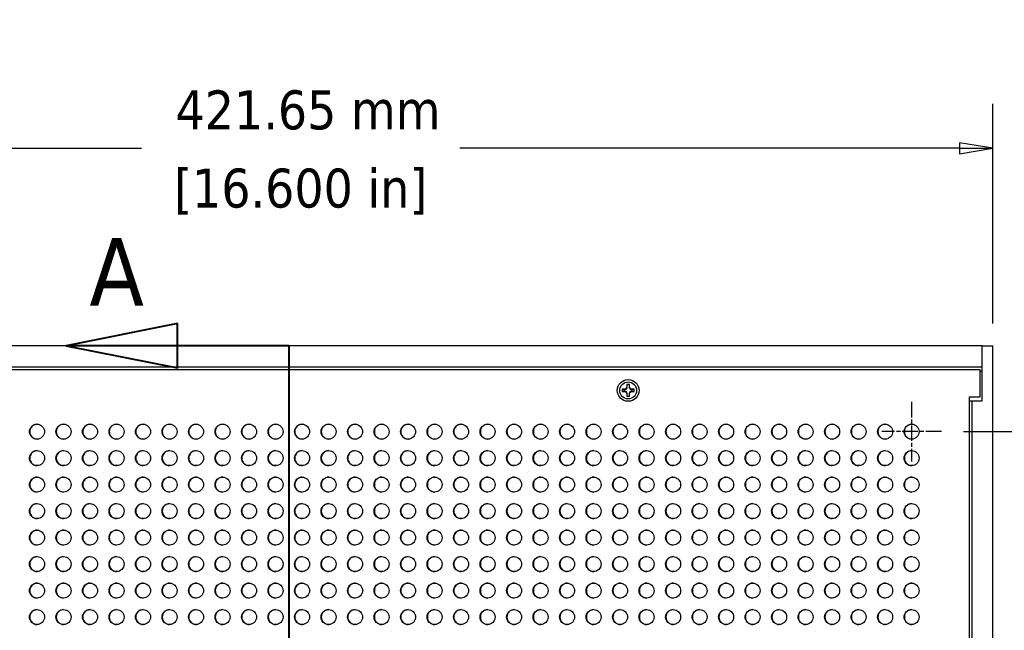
# Model space of a CAD drawing. Header units: millimetres. Extents: x 64 to 1798, y 64 to 1375.
# Tile 21 of 75: x 363 to 658, y 927 to 1110. Entities that reach past the tile are written whole.
import ezdxf

# ---------------------------------------------------------------- set-up
doc = ezdxf.new("R2010")
doc.units = ezdxf.units.MM
doc.header["$LTSCALE"] = 6.666667
doc.linetypes.add('CHAIN', pattern=[0.7087, 0.4724, -0.0591, 0.1181, -0.0591])
doc.linetypes.add('DOUBLE_DASH_CHAIN', pattern=[1.2403, 0.6614, -0.0827, 0.1654, -0.0827, 0.1654, -0.0827])
for name, color, linetype, lineweight in [('Center Mark (ANSI)', 7, 'Continuous', 25), ('Dimension (ANSI)', 7, 'Continuous', 25), ('Section Line (ANSI)', 7, 'DOUBLE_DASH_CHAIN', 40), ('Visible (ANSI)', 7, 'Continuous', 25)]:
    doc.layers.add(name, color=color, linetype=linetype, lineweight=lineweight)
doc.styles.add('Note Text (ANSI)', font='tahoma.ttf')
doc.styles.add('Note Text (ANSI) - 3DA', font='tahoma.ttf')
doc.dimstyles.new('Default - mm (ANSI)', dxfattribs={"dimscale": 6.666667, "dimtxt": 1.75, "dimasz": 1.5, "dimexe": 2, "dimexo": 1, "dimgap": 0.8, "dimtad": 0, "dimtih": 1, "dimtoh": 1, "dimrnd": 1e-08, "dimzin": 0, "dimdsep": 46, "dimtxsty": 'Note Text (ANSI)', "dimblk": 'Filled-2', "dimcen": 0.09, "dimdle": 10, "dimclrd": 256, "dimclre": 256, "dimclrt": 256, "dimadec": 1, "dimazin": 0, "dimtfac": 1.741714, "dimtofl": 0, "dimtmove": 0, "dimatfit": 3, "dimldrblk": 'Filled-1', "dimfxl": 1, "dimtolj": 1, "dimtzin": 0, "dimlwd": -1, "dimlwe": -1, "dimarcsym": 0})

# ---------------------------------------------------------------- blocks, each defined once
blk = doc.blocks.new('2dTransSection0')
at = {"layer": 'Section Line (ANSI)', "linetype": 'Continuous'}
for p, q in [((61.508, 152.776), (56.508, 151.776)), ((61.508, 150.776), (61.508, 152.776)), ((61.508, 151.776), (56.508, 151.776)), ((56.508, 151.776), (61.508, 150.776)), ((66.508, 151.776), (61.508, 151.776)), ((66.508, 151.776), (66.508, 144.556))]:
    blk.add_line(p, q, dxfattribs=at)
at = {"layer": 'Section Line (ANSI)', "linetype": 'DOUBLE_DASH_CHAIN', "ltscale": 12.351448}
blk.add_line((66.508, 151.776), (66.508, 67.959), dxfattribs=at)
at = {"layer": 'Section Line (ANSI)', "linetype": 'Continuous', "flags": 128}
blk.add_lwpolyline([(61.508, 152.776), (56.508, 151.776), (61.508, 150.776), (61.508, 152.776)], dxfattribs=at)
at = {"layer": 'Section Line (ANSI)'}
blk.add_solid([(61.508, 152.776), (56.508, 151.776), (61.508, 150.776), (61.508, 152.776)], dxfattribs=at)
at = {"layer": 'Section Line (ANSI)', "insert": (57.54, 153.57), "char_height": 3.048, "attachment_point": 7, "style": 'Note Text (ANSI) - 3DA'}
blk.add_mtext('A', dxfattribs=at)
blk = doc.blocks.new('Filled-2')
at = {"color": 0}
for p, q in [((0, 0), (-1, 0.167)), ((-1, 0.167), (-1, -0.167)), ((-1, 0), (0, 0)), ((-1, -0.167), (0, 0))]:
    blk.add_line(p, q, dxfattribs=at)
at = {"color": 0, "flags": 128}
blk.add_lwpolyline([(-1, -0.167), (0, 0), (-1, 0.167), (-1, -0.167)], dxfattribs=at)
at = {"color": 0}
blk.add_solid([(-1, -0.167), (0, 0), (-1, 0.167), (-1, -0.167)], dxfattribs=at)
blk = doc.blocks.new('*D10')
at = {"layer": 'Defpoints', "color": 0, "transparency": 16777216}
for p in [(654.21, 1011.84), (792.09, 1011.84), (684.69, 453.06)]:
    blk.add_point(p, dxfattribs=at)
at = {"layer": 'Dimension (ANSI)', "transparency": 16777216}
for p, q in [((660.88, 1011.84), (805.42, 1011.84)), ((792.09, 1001.84), (792.09, 756.85)), ((792.09, 463.06), (792.09, 708.05)), ((691.36, 453.06), (805.42, 453.06))]:
    blk.add_line(p, q, dxfattribs=at)
at = {"layer": 'Dimension (ANSI)', "transparency": 16777216, "xscale": 10, "yscale": 10, "zscale": 10}
for p, rotation in [((792.09, 1011.84), 90), ((792.09, 453.06), 270)]:
    blk.add_blockref('Filled-2', p, dxfattribs=dict(at, rotation=rotation))
at = {"layer": 'Dimension (ANSI)', "transparency": 16777216, "char_height": 11.6667, "attachment_point": 5, "style": 'Note Text (ANSI)'}
for s, insert in [('\\A1; 558.78 mm', (792.09, 743.88)), ('\\A1;[21.999 in]', (792.09, 719.48))]:
    blk.add_mtext(s, dxfattribs=dict(at, insert=insert))
blk = doc.blocks.new('Filled-1')
at = {"color": 0}
for p, q in [((0, 0), (-1, 0.333)), ((-1, 0.333), (-1, -0.333)), ((-1, 0), (0, 0)), ((-1, -0.333), (0, 0))]:
    blk.add_line(p, q, dxfattribs=at)
at = {"color": 0, "flags": 128}
blk.add_lwpolyline([(-1, -0.333), (0, 0), (-1, 0.333), (-1, -0.333)], dxfattribs=at)
at = {"color": 0}
blk.add_solid([(-1, -0.333), (0, 0), (-1, 0.333), (-1, -0.333)], dxfattribs=at)
blk = doc.blocks.new('*D18')
at = {"layer": 'Defpoints', "color": 0, "transparency": 16777216}
for p in [(232.56, 1070.99), (232.56, 1011.84), (654.21, 1011.84)]:
    blk.add_point(p, dxfattribs=at)
at = {"layer": 'Dimension (ANSI)', "transparency": 16777216}
for p, q in [((232.56, 1018.5), (232.56, 1084.32)), ((654.21, 1018.5), (654.21, 1084.32)), ((242.56, 1070.99), (399.27, 1070.99)), ((644.21, 1070.99), (494.57, 1070.99))]:
    blk.add_line(p, q, dxfattribs=at)
at = {"layer": 'Dimension (ANSI)', "transparency": 16777216, "xscale": 10, "yscale": 10, "zscale": 10, "rotation": 180}
blk.add_blockref('Filled-2', (232.56, 1070.99), dxfattribs=at)
at = {"layer": 'Dimension (ANSI)', "transparency": 16777216, "xscale": 10, "yscale": 10, "zscale": 10}
blk.add_blockref('Filled-2', (654.21, 1070.99), dxfattribs=at)
at = {"layer": 'Dimension (ANSI)', "transparency": 16777216, "char_height": 11.6667, "attachment_point": 5, "style": 'Note Text (ANSI)'}
for s, insert in [('\\A1; 421.65 mm', (446.92, 1082.4)), ('\\A1;[16.600 in]', (446.92, 1058.02))]:
    blk.add_mtext(s, dxfattribs=dict(at, insert=insert))
blk = doc.blocks.new('*D27')
at = {"layer": 'Defpoints', "color": 0, "transparency": 16777216}
for p in [(638.79, 986.08), (717.49, 986.08), (629.88, 859.08)]:
    blk.add_point(p, dxfattribs=at)
at = {"layer": 'Dimension (ANSI)', "transparency": 16777216}
for p, q in [((645.46, 986.08), (730.82, 986.08)), ((717.49, 976.08), (717.49, 937.59)), ((717.49, 869.08), (717.49, 888.84)), ((636.54, 859.08), (730.82, 859.08))]:
    blk.add_line(p, q, dxfattribs=at)
at = {"layer": 'Dimension (ANSI)', "transparency": 16777216, "xscale": 10, "yscale": 10, "zscale": 10}
for p, rotation in [((717.49, 986.08), 90), ((717.49, 859.08), 270)]:
    blk.add_blockref('Filled-2', p, dxfattribs=dict(at, rotation=rotation))
at = {"layer": 'Dimension (ANSI)', "transparency": 16777216, "char_height": 11.6667, "attachment_point": 5, "style": 'Note Text (ANSI)'}
for s, insert in [('\\A1; 127.00 mm', (717.49, 924.62)), ('\\A1;[5.000 in]', (717.49, 900.25))]:
    blk.add_mtext(s, dxfattribs=dict(at, insert=insert))

msp = doc.modelspace()

# ---------------------------------------------------------------- linework, layer by layer
at = {"layer": 'Center Mark (ANSI)', "linetype": 'CHAIN', "ltscale": 1.48558}
for p, q in [((629.8763, 994.9939), (629.8763, 977.1647)), ((638.7909, 986.0793), (620.9618, 986.0793))]:
    msp.add_line(p, q, dxfattribs=at)
at = {"layer": 'Visible (ANSI)'}
for p, q in [((651.0395, 1011.8376), (235.7395, 1011.8376)), ((651.0395, 1011.8376), (654.2145, 1011.8376)), ((651.0395, 995.3376), (651.0395, 1011.8376)), ((654.2145, 453.0576), (654.2145, 1011.8376)), ((235.7395, 1005.4876), (651.0395, 1005.4876)), ((236.4938, 1004.7483), (650.2852, 1004.7483)), ((650.2852, 1004.7483), (650.2852, 996.3663)), ((650.2852, 1004.2176), (651.0395, 1004.2176)), ((544.6306, 1000.2078), (544.6306, 999.5079)), ((545.3485, 999.5079), (545.3485, 1000.2078)), ((543.9307, 998.8081), (543.2309, 998.8081)), ((543.2309, 998.0901), (543.9307, 998.0901)), ((544.4256, 999.0131), (543.9307, 998.8081)), ((543.9472, 998.7254), (543.9307, 998.8081)), ((543.9472, 998.1728), (543.9307, 998.0901)), ((543.9307, 998.0901), (544.4256, 997.8851)), ((544.6306, 999.5079), (544.4256, 999.0131)), ((544.5208, 998.9178), (544.4256, 999.0131)), ((544.5208, 997.9804), (544.4256, 997.8851)), ((544.4256, 997.8851), (544.6306, 997.3903)), ((544.7132, 999.4915), (544.6306, 999.5079)), ((544.7132, 997.4067), (544.6306, 997.3903)), ((544.6306, 997.3903), (544.6306, 996.6904)), ((545.2659, 999.4915), (545.3485, 999.5079)), ((545.2659, 997.4067), (545.3485, 997.3903)), ((545.5535, 999.0131), (545.3485, 999.5079)), ((545.3485, 997.3903), (545.5535, 997.8851)), ((545.3485, 996.6904), (545.3485, 997.3903)), ((545.4582, 998.9178), (545.5535, 999.0131)), ((545.4582, 997.9804), (545.5535, 997.8851)), ((546.0484, 998.8081), (545.5535, 999.0131)), ((545.5535, 997.8851), (546.0484, 998.0901)), ((546.0319, 998.7254), (546.0484, 998.8081)), ((546.0319, 998.1728), (546.0484, 998.0901)), ((546.7482, 998.8081), (546.0484, 998.8081)), ((546.0484, 998.0901), (546.7482, 998.0901)), ((650.2852, 996.3663), (647.1102, 996.3663)), ((647.1102, 996.3663), (647.1102, 468.5289)), ((647.1102, 995.3376), (647.8645, 995.3376)), ((647.8645, 995.3376), (647.8645, 469.5576)), ((647.8645, 995.3376), (651.0395, 995.3376))]:
    msp.add_line(p, q, dxfattribs=at)
for centre, radius in [((544.9895, 998.4491), 3.2512), ((544.9895, 998.4491), 2.54), ((367.9388, 986.0793), 2.2479), ((375.8763, 986.0793), 2.2479), ((383.8138, 986.0793), 2.2479), ((391.7513, 986.0793), 2.2479), ((399.6888, 986.0793), 2.2479), ((407.6263, 986.0793), 2.2479), ((415.5638, 986.0793), 2.2479), ((423.5013, 986.0793), 2.2479), ((431.4388, 986.0793), 2.2479), ((439.3763, 986.0793), 2.2479), ((447.3138, 986.0793), 2.2479), ((455.2513, 986.0793), 2.2479), ((463.1888, 986.0793), 2.2479), ((471.1263, 986.0793), 2.2479), ((479.0638, 986.0793), 2.2479), ((487.0013, 986.0793), 2.2479), ((494.9388, 986.0793), 2.2479), ((502.8763, 986.0793), 2.2479), ((510.8138, 986.0793), 2.2479), ((518.7513, 986.0793), 2.2479), ((526.6888, 986.0793), 2.2479), ((534.6263, 986.0793), 2.2479), ((542.5638, 986.0793), 2.2479), ((550.5013, 986.0793), 2.2479), ((558.4388, 986.0793), 2.2479), ((566.3763, 986.0793), 2.2479), ((574.3138, 986.0793), 2.2479), ((582.2513, 986.0793), 2.2479), ((590.1888, 986.0793), 2.2479), ((598.1263, 986.0793), 2.2479), ((606.0638, 986.0793), 2.2479), ((614.0013, 986.0793), 2.2479), ((621.9388, 986.0793), 2.2479), ((629.8763, 986.0793), 2.2479), ((367.9388, 978.1418), 2.2479), ((375.8763, 978.1418), 2.2479), ((383.8138, 978.1418), 2.2479), ((391.7513, 978.1418), 2.2479), ((399.6888, 978.1418), 2.2479), ((407.6263, 978.1418), 2.2479), ((415.5638, 978.1418), 2.2479), ((423.5013, 978.1418), 2.2479), ((431.4388, 978.1418), 2.2479), ((439.3763, 978.1418), 2.2479), ((447.3138, 978.1418), 2.2479), ((455.2513, 978.1418), 2.2479), ((463.1888, 978.1418), 2.2479), ((471.1263, 978.1418), 2.2479), ((479.0638, 978.1418), 2.2479), ((487.0013, 978.1418), 2.2479), ((494.9388, 978.1418), 2.2479), ((502.8763, 978.1418), 2.2479), ((510.8138, 978.1418), 2.2479), ((518.7513, 978.1418), 2.2479), ((526.6888, 978.1418), 2.2479), ((534.6263, 978.1418), 2.2479), ((542.5638, 978.1418), 2.2479), ((550.5013, 978.1418), 2.2479), ((558.4388, 978.1418), 2.2479), ((566.3763, 978.1418), 2.2479), ((574.3138, 978.1418), 2.2479), ((582.2513, 978.1418), 2.2479), ((590.1888, 978.1418), 2.2479), ((598.1263, 978.1418), 2.2479), ((606.0638, 978.1418), 2.2479), ((614.0013, 978.1418), 2.2479), ((621.9388, 978.1418), 2.2479), ((629.8763, 978.1418), 2.2479), ((367.9388, 970.2043), 2.2479), ((375.8763, 970.2043), 2.2479), ((383.8138, 970.2043), 2.2479), ((391.7513, 970.2043), 2.2479), ((399.6888, 970.2043), 2.2479), ((407.6263, 970.2043), 2.2479), ((415.5638, 970.2043), 2.2479), ((423.5013, 970.2043), 2.2479), ((431.4388, 970.2043), 2.2479), ((439.3763, 970.2043), 2.2479), ((447.3138, 970.2043), 2.2479), ((455.2513, 970.2043), 2.2479), ((463.1888, 970.2043), 2.2479), ((471.1263, 970.2043), 2.2479), ((479.0638, 970.2043), 2.2479), ((487.0013, 970.2043), 2.2479), ((494.9388, 970.2043), 2.2479), ((502.8763, 970.2043), 2.2479), ((510.8138, 970.2043), 2.2479), ((518.7513, 970.2043), 2.2479), ((526.6888, 970.2043), 2.2479), ((534.6263, 970.2043), 2.2479), ((542.5638, 970.2043), 2.2479), ((550.5013, 970.2043), 2.2479), ((558.4388, 970.2043), 2.2479), ((566.3763, 970.2043), 2.2479), ((574.3138, 970.2043), 2.2479), ((582.2513, 970.2043), 2.2479), ((590.1888, 970.2043), 2.2479), ((598.1263, 970.2043), 2.2479), ((606.0638, 970.2043), 2.2479), ((614.0013, 970.2043), 2.2479), ((621.9388, 970.2043), 2.2479), ((629.8763, 970.2043), 2.2479), ((367.9388, 962.2668), 2.2479), ((375.8763, 962.2668), 2.2479), ((383.8138, 962.2668), 2.2479), ((391.7513, 962.2668), 2.2479), ((399.6888, 962.2668), 2.2479), ((407.6263, 962.2668), 2.2479), ((415.5638, 962.2668), 2.2479), ((423.5013, 962.2668), 2.2479), ((431.4388, 962.2668), 2.2479), ((439.3763, 962.2668), 2.2479), ((447.3138, 962.2668), 2.2479), ((455.2513, 962.2668), 2.2479), ((463.1888, 962.2668), 2.2479), ((471.1263, 962.2668), 2.2479), ((479.0638, 962.2668), 2.2479), ((487.0013, 962.2668), 2.2479), ((494.9388, 962.2668), 2.2479), ((502.8763, 962.2668), 2.2479), ((510.8138, 962.2668), 2.2479), ((518.7513, 962.2668), 2.2479), ((526.6888, 962.2668), 2.2479), ((534.6263, 962.2668), 2.2479), ((542.5638, 962.2668), 2.2479), ((550.5013, 962.2668), 2.2479), ((558.4388, 962.2668), 2.2479), ((566.3763, 962.2668), 2.2479), ((574.3138, 962.2668), 2.2479), ((582.2513, 962.2668), 2.2479), ((590.1888, 962.2668), 2.2479), ((598.1263, 962.2668), 2.2479), ((606.0638, 962.2668), 2.2479), ((614.0013, 962.2668), 2.2479), ((621.9388, 962.2668), 2.2479), ((629.8763, 962.2668), 2.2479), ((367.9388, 954.3293), 2.2479), ((375.8763, 954.3293), 2.2479), ((383.8138, 954.3293), 2.2479), ((391.7513, 954.3293), 2.2479), ((399.6888, 954.3293), 2.2479), ((407.6263, 954.3293), 2.2479), ((415.5638, 954.3293), 2.2479), ((423.5013, 954.3293), 2.2479), ((431.4388, 954.3293), 2.2479), ((439.3763, 954.3293), 2.2479), ((447.3138, 954.3293), 2.2479), ((455.2513, 954.3293), 2.2479), ((463.1888, 954.3293), 2.2479), ((471.1263, 954.3293), 2.2479), ((479.0638, 954.3293), 2.2479), ((487.0013, 954.3293), 2.2479), ((494.9388, 954.3293), 2.2479), ((502.8763, 954.3293), 2.2479), ((510.8138, 954.3293), 2.2479), ((518.7513, 954.3293), 2.2479), ((526.6888, 954.3293), 2.2479), ((534.6263, 954.3293), 2.2479), ((542.5638, 954.3293), 2.2479), ((550.5013, 954.3293), 2.2479), ((558.4388, 954.3293), 2.2479), ((566.3763, 954.3293), 2.2479), ((574.3138, 954.3293), 2.2479), ((582.2513, 954.3293), 2.2479), ((590.1888, 954.3293), 2.2479), ((598.1263, 954.3293), 2.2479), ((606.0638, 954.3293), 2.2479), ((614.0013, 954.3293), 2.2479), ((621.9388, 954.3293), 2.2479), ((629.8763, 954.3293), 2.2479), ((367.9388, 946.3918), 2.2479), ((375.8763, 946.3918), 2.2479), ((383.8138, 946.3918), 2.2479), ((391.7513, 946.3918), 2.2479), ((399.6888, 946.3918), 2.2479), ((407.6263, 946.3918), 2.2479), ((415.5638, 946.3918), 2.2479), ((423.5013, 946.3918), 2.2479), ((431.4388, 946.3918), 2.2479), ((439.3763, 946.3918), 2.2479), ((447.3138, 946.3918), 2.2479), ((455.2513, 946.3918), 2.2479), ((463.1888, 946.3918), 2.2479), ((471.1263, 946.3918), 2.2479), ((479.0638, 946.3918), 2.2479), ((487.0013, 946.3918), 2.2479), ((494.9388, 946.3918), 2.2479), ((502.8763, 946.3918), 2.2479), ((510.8138, 946.3918), 2.2479), ((518.7513, 946.3918), 2.2479), ((526.6888, 946.3918), 2.2479), ((534.6263, 946.3918), 2.2479), ((542.5638, 946.3918), 2.2479), ((550.5013, 946.3918), 2.2479), ((558.4388, 946.3918), 2.2479), ((566.3763, 946.3918), 2.2479), ((574.3138, 946.3918), 2.2479), ((582.2513, 946.3918), 2.2479), ((590.1888, 946.3918), 2.2479), ((598.1263, 946.3918), 2.2479), ((606.0638, 946.3918), 2.2479), ((614.0013, 946.3918), 2.2479), ((621.9388, 946.3918), 2.2479), ((629.8763, 946.3918), 2.2479), ((367.9388, 938.4543), 2.2479), ((375.8763, 938.4543), 2.2479), ((383.8138, 938.4543), 2.2479), ((391.7513, 938.4543), 2.2479), ((399.6888, 938.4543), 2.2479), ((407.6263, 938.4543), 2.2479), ((415.5638, 938.4543), 2.2479), ((423.5013, 938.4543), 2.2479), ((431.4388, 938.4543), 2.2479), ((439.3763, 938.4543), 2.2479), ((447.3138, 938.4543), 2.2479), ((455.2513, 938.4543), 2.2479), ((463.1888, 938.4543), 2.2479), ((471.1263, 938.4543), 2.2479), ((479.0638, 938.4543), 2.2479), ((487.0013, 938.4543), 2.2479), ((494.9388, 938.4543), 2.2479), ((502.8763, 938.4543), 2.2479), ((510.8138, 938.4543), 2.2479), ((518.7513, 938.4543), 2.2479), ((526.6888, 938.4543), 2.2479), ((534.6263, 938.4543), 2.2479), ((542.5638, 938.4543), 2.2479), ((550.5013, 938.4543), 2.2479), ((558.4388, 938.4543), 2.2479), ((566.3763, 938.4543), 2.2479), ((574.3138, 938.4543), 2.2479), ((582.2513, 938.4543), 2.2479), ((590.1888, 938.4543), 2.2479), ((598.1263, 938.4543), 2.2479), ((606.0638, 938.4543), 2.2479), ((614.0013, 938.4543), 2.2479), ((621.9388, 938.4543), 2.2479), ((629.8763, 938.4543), 2.2479), ((367.9388, 930.5168), 2.2479), ((375.8763, 930.5168), 2.2479), ((383.8138, 930.5168), 2.2479), ((391.7513, 930.5168), 2.2479), ((399.6888, 930.5168), 2.2479), ((407.6263, 930.5168), 2.2479), ((415.5638, 930.5168), 2.2479), ((423.5013, 930.5168), 2.2479), ((431.4388, 930.5168), 2.2479), ((439.3763, 930.5168), 2.2479), ((447.3138, 930.5168), 2.2479), ((455.2513, 930.5168), 2.2479), ((463.1888, 930.5168), 2.2479), ((471.1263, 930.5168), 2.2479), ((479.0638, 930.5168), 2.2479), ((487.0013, 930.5168), 2.2479), ((494.9388, 930.5168), 2.2479), ((502.8763, 930.5168), 2.2479), ((510.8138, 930.5168), 2.2479), ((518.7513, 930.5168), 2.2479), ((526.6888, 930.5168), 2.2479), ((534.6263, 930.5168), 2.2479), ((542.5638, 930.5168), 2.2479), ((550.5013, 930.5168), 2.2479), ((558.4388, 930.5168), 2.2479), ((566.3763, 930.5168), 2.2479), ((574.3138, 930.5168), 2.2479), ((582.2513, 930.5168), 2.2479), ((590.1888, 930.5168), 2.2479), ((598.1263, 930.5168), 2.2479), ((606.0638, 930.5168), 2.2479), ((614.0013, 930.5168), 2.2479), ((621.9388, 930.5168), 2.2479), ((629.8763, 930.5168), 2.2479)]:
    msp.add_circle(centre, radius, dxfattribs=at)
for centre, radius, start, end in [((544.9895, 998.4491), 1.7949, 78.463041, 101.536959), ((544.9895, 998.4491), 1.7483, 78.660385, 101.339615), ((544.9895, 998.4491), 1.7949, 168.463041, 191.536959), ((544.9895, 998.4491), 1.7483, 168.660385, 191.339615), ((544.9895, 998.4491), 1.7483, 258.660385, 281.339615), ((544.9895, 998.4491), 1.7483, 348.660385, 11.339615), ((544.9895, 998.4491), 1.7949, 348.463041, 11.536959), ((544.9895, 998.4491), 1.7949, 258.463041, 281.536959), ((368.0277, 986.0793), 2.2479, 91.133041, 268.866959), ((375.9652, 986.0793), 2.2479, 91.133041, 268.866959), ((383.9027, 986.0793), 2.2479, 91.133041, 268.866959), ((391.8402, 986.0793), 2.2479, 91.133041, 268.866959), ((399.7777, 986.0793), 2.2479, 91.133041, 268.866959), ((407.7152, 986.0793), 2.2479, 91.133041, 268.866959), ((415.6527, 986.0793), 2.2479, 91.133041, 268.866959), ((423.5902, 986.0793), 2.2479, 91.133041, 268.866959), ((431.5277, 986.0793), 2.2479, 91.133041, 268.866959), ((439.4652, 986.0793), 2.2479, 91.133041, 268.866959), ((447.4027, 986.0793), 2.2479, 91.133041, 268.866959), ((455.3402, 986.0793), 2.2479, 91.133041, 268.866959), ((463.2777, 986.0793), 2.2479, 91.133041, 268.866959), ((471.2152, 986.0793), 2.2479, 91.133041, 268.866959), ((479.1527, 986.0793), 2.2479, 91.133041, 268.866959), ((487.0902, 986.0793), 2.2479, 91.133041, 268.866959), ((495.0277, 986.0793), 2.2479, 91.133041, 268.866959), ((502.9652, 986.0793), 2.2479, 91.133041, 268.866959), ((510.9027, 986.0793), 2.2479, 91.133041, 268.866959), ((518.8402, 986.0793), 2.2479, 91.133041, 268.866959), ((526.7777, 986.0793), 2.2479, 91.133041, 268.866959), ((534.7152, 986.0793), 2.2479, 91.133041, 268.866959), ((542.6527, 986.0793), 2.2479, 91.133041, 268.866959), ((550.5902, 986.0793), 2.2479, 91.133041, 268.866959), ((558.5277, 986.0793), 2.2479, 91.133041, 268.866959), ((566.4652, 986.0793), 2.2479, 91.133041, 268.866959), ((574.4027, 986.0793), 2.2479, 91.133041, 268.866959), ((582.3402, 986.0793), 2.2479, 91.133041, 268.866959), ((590.2777, 986.0793), 2.2479, 91.133041, 268.866959), ((598.2152, 986.0793), 2.2479, 91.133041, 268.866959), ((606.1527, 986.0793), 2.2479, 91.133041, 268.866959), ((614.0902, 986.0793), 2.2479, 91.133041, 268.866959), ((622.0277, 986.0793), 2.2479, 91.133041, 268.866959), ((629.9652, 986.0793), 2.2479, 91.133041, 268.866959), ((368.0277, 978.1418), 2.2479, 91.133041, 268.866959), ((375.9652, 978.1418), 2.2479, 91.133041, 268.866959), ((383.9027, 978.1418), 2.2479, 91.133041, 268.866959), ((391.8402, 978.1418), 2.2479, 91.133041, 268.866959), ((399.7777, 978.1418), 2.2479, 91.133041, 268.866959), ((407.7152, 978.1418), 2.2479, 91.133041, 268.866959), ((415.6527, 978.1418), 2.2479, 91.133041, 268.866959), ((423.5902, 978.1418), 2.2479, 91.133041, 268.866959), ((431.5277, 978.1418), 2.2479, 91.133041, 268.866959), ((439.4652, 978.1418), 2.2479, 91.133041, 268.866959), ((447.4027, 978.1418), 2.2479, 91.133041, 268.866959), ((455.3402, 978.1418), 2.2479, 91.133041, 268.866959), ((463.2777, 978.1418), 2.2479, 91.133041, 268.866959), ((471.2152, 978.1418), 2.2479, 91.133041, 268.866959), ((479.1527, 978.1418), 2.2479, 91.133041, 268.866959), ((487.0902, 978.1418), 2.2479, 91.133041, 268.866959), ((495.0277, 978.1418), 2.2479, 91.133041, 268.866959), ((502.9652, 978.1418), 2.2479, 91.133041, 268.866959), ((510.9027, 978.1418), 2.2479, 91.133041, 268.866959), ((518.8402, 978.1418), 2.2479, 91.133041, 268.866959), ((526.7777, 978.1418), 2.2479, 91.133041, 268.866959), ((534.7152, 978.1418), 2.2479, 91.133041, 268.866959), ((542.6527, 978.1418), 2.2479, 91.133041, 268.866959), ((550.5902, 978.1418), 2.2479, 91.133041, 268.866959), ((558.5277, 978.1418), 2.2479, 91.133041, 268.866959), ((566.4652, 978.1418), 2.2479, 91.133041, 268.866959), ((574.4027, 978.1418), 2.2479, 91.133041, 268.866959), ((582.3402, 978.1418), 2.2479, 91.133041, 268.866959), ((590.2777, 978.1418), 2.2479, 91.133041, 268.866959), ((598.2152, 978.1418), 2.2479, 91.133041, 268.866959), ((606.1527, 978.1418), 2.2479, 91.133041, 268.866959), ((614.0902, 978.1418), 2.2479, 91.133041, 268.866959), ((622.0277, 978.1418), 2.2479, 91.133041, 268.866959), ((629.9652, 978.1418), 2.2479, 91.133041, 268.866959), ((368.0277, 970.2043), 2.2479, 91.133041, 268.866959), ((375.9652, 970.2043), 2.2479, 91.133041, 268.866959), ((383.9027, 970.2043), 2.2479, 91.133041, 268.866959), ((391.8402, 970.2043), 2.2479, 91.133041, 268.866959), ((399.7777, 970.2043), 2.2479, 91.133041, 268.866959), ((407.7152, 970.2043), 2.2479, 91.133041, 268.866959), ((415.6527, 970.2043), 2.2479, 91.133041, 268.866959), ((423.5902, 970.2043), 2.2479, 91.133041, 268.866959), ((431.5277, 970.2043), 2.2479, 91.133041, 268.866959), ((439.4652, 970.2043), 2.2479, 91.133041, 268.866959), ((447.4027, 970.2043), 2.2479, 91.133041, 268.866959), ((455.3402, 970.2043), 2.2479, 91.133041, 268.866959), ((463.2777, 970.2043), 2.2479, 91.133041, 268.866959), ((471.2152, 970.2043), 2.2479, 91.133041, 268.866959), ((479.1527, 970.2043), 2.2479, 91.133041, 268.866959), ((487.0902, 970.2043), 2.2479, 91.133041, 268.866959), ((495.0277, 970.2043), 2.2479, 91.133041, 268.866959), ((502.9652, 970.2043), 2.2479, 91.133041, 268.866959), ((510.9027, 970.2043), 2.2479, 91.133041, 268.866959), ((518.8402, 970.2043), 2.2479, 91.133041, 268.866959), ((526.7777, 970.2043), 2.2479, 91.133041, 268.866959), ((534.7152, 970.2043), 2.2479, 91.133041, 268.866959), ((542.6527, 970.2043), 2.2479, 91.133041, 268.866959), ((550.5902, 970.2043), 2.2479, 91.133041, 268.866959), ((558.5277, 970.2043), 2.2479, 91.133041, 268.866959), ((566.4652, 970.2043), 2.2479, 91.133041, 268.866959), ((574.4027, 970.2043), 2.2479, 91.133041, 268.866959), ((582.3402, 970.2043), 2.2479, 91.133041, 268.866959), ((590.2777, 970.2043), 2.2479, 91.133041, 268.866959), ((598.2152, 970.2043), 2.2479, 91.133041, 268.866959), ((606.1527, 970.2043), 2.2479, 91.133041, 268.866959), ((614.0902, 970.2043), 2.2479, 91.133041, 268.866959), ((622.0277, 970.2043), 2.2479, 91.133041, 268.866959), ((629.9652, 970.2043), 2.2479, 91.133041, 268.866959), ((368.0277, 962.2668), 2.2479, 91.133041, 268.866959), ((375.9652, 962.2668), 2.2479, 91.133041, 268.866959), ((383.9027, 962.2668), 2.2479, 91.133041, 268.866959), ((391.8402, 962.2668), 2.2479, 91.133041, 268.866959), ((399.7777, 962.2668), 2.2479, 91.133041, 268.866959), ((407.7152, 962.2668), 2.2479, 91.133041, 268.866959), ((415.6527, 962.2668), 2.2479, 91.133041, 268.866959), ((423.5902, 962.2668), 2.2479, 91.133041, 268.866959), ((431.5277, 962.2668), 2.2479, 91.133041, 268.866959), ((439.4652, 962.2668), 2.2479, 91.133041, 268.866959), ((447.4027, 962.2668), 2.2479, 91.133041, 268.866959), ((455.3402, 962.2668), 2.2479, 91.133041, 268.866959), ((463.2777, 962.2668), 2.2479, 91.133041, 268.866959), ((471.2152, 962.2668), 2.2479, 91.133041, 268.866959), ((479.1527, 962.2668), 2.2479, 91.133041, 268.866959), ((487.0902, 962.2668), 2.2479, 91.133041, 268.866959), ((495.0277, 962.2668), 2.2479, 91.133041, 268.866959), ((502.9652, 962.2668), 2.2479, 91.133041, 268.866959), ((510.9027, 962.2668), 2.2479, 91.133041, 268.866959), ((518.8402, 962.2668), 2.2479, 91.133041, 268.866959), ((526.7777, 962.2668), 2.2479, 91.133041, 268.866959), ((534.7152, 962.2668), 2.2479, 91.133041, 268.866959), ((542.6527, 962.2668), 2.2479, 91.133041, 268.866959), ((550.5902, 962.2668), 2.2479, 91.133041, 268.866959), ((558.5277, 962.2668), 2.2479, 91.133041, 268.866959), ((566.4652, 962.2668), 2.2479, 91.133041, 268.866959), ((574.4027, 962.2668), 2.2479, 91.133041, 268.866959), ((582.3402, 962.2668), 2.2479, 91.133041, 268.866959), ((590.2777, 962.2668), 2.2479, 91.133041, 268.866959), ((598.2152, 962.2668), 2.2479, 91.133041, 268.866959), ((606.1527, 962.2668), 2.2479, 91.133041, 268.866959), ((614.0902, 962.2668), 2.2479, 91.133041, 268.866959), ((622.0277, 962.2668), 2.2479, 91.133041, 268.866959), ((629.9652, 962.2668), 2.2479, 91.133041, 268.866959), ((368.0277, 954.3293), 2.2479, 91.133041, 268.866959), ((375.9652, 954.3293), 2.2479, 91.133041, 268.866959), ((383.9027, 954.3293), 2.2479, 91.133041, 268.866959), ((391.8402, 954.3293), 2.2479, 91.133041, 268.866959), ((399.7777, 954.3293), 2.2479, 91.133041, 268.866959), ((407.7152, 954.3293), 2.2479, 91.133041, 268.866959), ((415.6527, 954.3293), 2.2479, 91.133041, 268.866959), ((423.5902, 954.3293), 2.2479, 91.133041, 268.866959), ((431.5277, 954.3293), 2.2479, 91.133041, 268.866959), ((439.4652, 954.3293), 2.2479, 91.133041, 268.866959), ((447.4027, 954.3293), 2.2479, 91.133041, 268.866959), ((455.3402, 954.3293), 2.2479, 91.133041, 268.866959), ((463.2777, 954.3293), 2.2479, 91.133041, 268.866959), ((471.2152, 954.3293), 2.2479, 91.133041, 268.866959), ((479.1527, 954.3293), 2.2479, 91.133041, 268.866959), ((487.0902, 954.3293), 2.2479, 91.133041, 268.866959), ((495.0277, 954.3293), 2.2479, 91.133041, 268.866959), ((502.9652, 954.3293), 2.2479, 91.133041, 268.866959), ((510.9027, 954.3293), 2.2479, 91.133041, 268.866959), ((518.8402, 954.3293), 2.2479, 91.133041, 268.866959), ((526.7777, 954.3293), 2.2479, 91.133041, 268.866959), ((534.7152, 954.3293), 2.2479, 91.133041, 268.866959), ((542.6527, 954.3293), 2.2479, 91.133041, 268.866959), ((550.5902, 954.3293), 2.2479, 91.133041, 268.866959), ((558.5277, 954.3293), 2.2479, 91.133041, 268.866959), ((566.4652, 954.3293), 2.2479, 91.133041, 268.866959), ((574.4027, 954.3293), 2.2479, 91.133041, 268.866959), ((582.3402, 954.3293), 2.2479, 91.133041, 268.866959), ((590.2777, 954.3293), 2.2479, 91.133041, 268.866959), ((598.2152, 954.3293), 2.2479, 91.133041, 268.866959), ((606.1527, 954.3293), 2.2479, 91.133041, 268.866959), ((614.0902, 954.3293), 2.2479, 91.133041, 268.866959), ((622.0277, 954.3293), 2.2479, 91.133041, 268.866959), ((629.9652, 954.3293), 2.2479, 91.133041, 268.866959), ((368.0277, 946.3918), 2.2479, 91.133041, 268.866959), ((375.9652, 946.3918), 2.2479, 91.133041, 268.866959), ((383.9027, 946.3918), 2.2479, 91.133041, 268.866959), ((391.8402, 946.3918), 2.2479, 91.133041, 268.866959), ((399.7777, 946.3918), 2.2479, 91.133041, 268.866959), ((407.7152, 946.3918), 2.2479, 91.133041, 268.866959), ((415.6527, 946.3918), 2.2479, 91.133041, 268.866959), ((423.5902, 946.3918), 2.2479, 91.133041, 268.866959), ((431.5277, 946.3918), 2.2479, 91.133041, 268.866959), ((439.4652, 946.3918), 2.2479, 91.133041, 268.866959), ((447.4027, 946.3918), 2.2479, 91.133041, 268.866959), ((455.3402, 946.3918), 2.2479, 91.133041, 268.866959), ((463.2777, 946.3918), 2.2479, 91.133041, 268.866959), ((471.2152, 946.3918), 2.2479, 91.133041, 268.866959), ((479.1527, 946.3918), 2.2479, 91.133041, 268.866959), ((487.0902, 946.3918), 2.2479, 91.133041, 268.866959), ((495.0277, 946.3918), 2.2479, 91.133041, 268.866959), ((502.9652, 946.3918), 2.2479, 91.133041, 268.866959), ((510.9027, 946.3918), 2.2479, 91.133041, 268.866959), ((518.8402, 946.3918), 2.2479, 91.133041, 268.866959), ((526.7777, 946.3918), 2.2479, 91.133041, 268.866959), ((534.7152, 946.3918), 2.2479, 91.133041, 268.866959), ((542.6527, 946.3918), 2.2479, 91.133041, 268.866959), ((550.5902, 946.3918), 2.2479, 91.133041, 268.866959), ((558.5277, 946.3918), 2.2479, 91.133041, 268.866959), ((566.4652, 946.3918), 2.2479, 91.133041, 268.866959), ((574.4027, 946.3918), 2.2479, 91.133041, 268.866959), ((582.3402, 946.3918), 2.2479, 91.133041, 268.866959), ((590.2777, 946.3918), 2.2479, 91.133041, 268.866959), ((598.2152, 946.3918), 2.2479, 91.133041, 268.866959), ((606.1527, 946.3918), 2.2479, 91.133041, 268.866959), ((614.0902, 946.3918), 2.2479, 91.133041, 268.866959), ((622.0277, 946.3918), 2.2479, 91.133041, 268.866959), ((629.9652, 946.3918), 2.2479, 91.133041, 268.866959), ((368.0277, 938.4543), 2.2479, 91.133041, 268.866959), ((375.9652, 938.4543), 2.2479, 91.133041, 268.866959), ((383.9027, 938.4543), 2.2479, 91.133041, 268.866959), ((391.8402, 938.4543), 2.2479, 91.133041, 268.866959), ((399.7777, 938.4543), 2.2479, 91.133041, 268.866959), ((407.7152, 938.4543), 2.2479, 91.133041, 268.866959), ((415.6527, 938.4543), 2.2479, 91.133041, 268.866959), ((423.5902, 938.4543), 2.2479, 91.133041, 268.866959), ((431.5277, 938.4543), 2.2479, 91.133041, 268.866959), ((439.4652, 938.4543), 2.2479, 91.133041, 268.866959), ((447.4027, 938.4543), 2.2479, 91.133041, 268.866959), ((455.3402, 938.4543), 2.2479, 91.133041, 268.866959), ((463.2777, 938.4543), 2.2479, 91.133041, 268.866959), ((471.2152, 938.4543), 2.2479, 91.133041, 268.866959), ((479.1527, 938.4543), 2.2479, 91.133041, 268.866959), ((487.0902, 938.4543), 2.2479, 91.133041, 268.866959), ((495.0277, 938.4543), 2.2479, 91.133041, 268.866959), ((502.9652, 938.4543), 2.2479, 91.133041, 268.866959), ((510.9027, 938.4543), 2.2479, 91.133041, 268.866959), ((518.8402, 938.4543), 2.2479, 91.133041, 268.866959), ((526.7777, 938.4543), 2.2479, 91.133041, 268.866959), ((534.7152, 938.4543), 2.2479, 91.133041, 268.866959), ((542.6527, 938.4543), 2.2479, 91.133041, 268.866959), ((550.5902, 938.4543), 2.2479, 91.133041, 268.866959), ((558.5277, 938.4543), 2.2479, 91.133041, 268.866959), ((566.4652, 938.4543), 2.2479, 91.133041, 268.866959), ((574.4027, 938.4543), 2.2479, 91.133041, 268.866959), ((582.3402, 938.4543), 2.2479, 91.133041, 268.866959), ((590.2777, 938.4543), 2.2479, 91.133041, 268.866959), ((598.2152, 938.4543), 2.2479, 91.133041, 268.866959), ((606.1527, 938.4543), 2.2479, 91.133041, 268.866959), ((614.0902, 938.4543), 2.2479, 91.133041, 268.866959), ((622.0277, 938.4543), 2.2479, 91.133041, 268.866959), ((629.9652, 938.4543), 2.2479, 91.133041, 268.866959), ((368.0277, 930.5168), 2.2479, 91.133041, 268.866959), ((375.9652, 930.5168), 2.2479, 91.133041, 268.866959), ((383.9027, 930.5168), 2.2479, 91.133041, 268.866959), ((391.8402, 930.5168), 2.2479, 91.133041, 268.866959), ((399.7777, 930.5168), 2.2479, 91.133041, 268.866959), ((407.7152, 930.5168), 2.2479, 91.133041, 268.866959), ((415.6527, 930.5168), 2.2479, 91.133041, 268.866959), ((423.5902, 930.5168), 2.2479, 91.133041, 268.866959), ((431.5277, 930.5168), 2.2479, 91.133041, 268.866959), ((439.4652, 930.5168), 2.2479, 91.133041, 268.866959), ((447.4027, 930.5168), 2.2479, 91.133041, 268.866959), ((455.3402, 930.5168), 2.2479, 91.133041, 268.866959), ((463.2777, 930.5168), 2.2479, 91.133041, 268.866959), ((471.2152, 930.5168), 2.2479, 91.133041, 268.866959), ((479.1527, 930.5168), 2.2479, 91.133041, 268.866959), ((487.0902, 930.5168), 2.2479, 91.133041, 268.866959), ((495.0277, 930.5168), 2.2479, 91.133041, 268.866959), ((502.9652, 930.5168), 2.2479, 91.133041, 268.866959), ((510.9027, 930.5168), 2.2479, 91.133041, 268.866959), ((518.8402, 930.5168), 2.2479, 91.133041, 268.866959), ((526.7777, 930.5168), 2.2479, 91.133041, 268.866959), ((534.7152, 930.5168), 2.2479, 91.133041, 268.866959), ((542.6527, 930.5168), 2.2479, 91.133041, 268.866959), ((550.5902, 930.5168), 2.2479, 91.133041, 268.866959), ((558.5277, 930.5168), 2.2479, 91.133041, 268.866959), ((566.4652, 930.5168), 2.2479, 91.133041, 268.866959), ((574.4027, 930.5168), 2.2479, 91.133041, 268.866959), ((582.3402, 930.5168), 2.2479, 91.133041, 268.866959), ((590.2777, 930.5168), 2.2479, 91.133041, 268.866959), ((598.2152, 930.5168), 2.2479, 91.133041, 268.866959), ((606.1527, 930.5168), 2.2479, 91.133041, 268.866959), ((614.0902, 930.5168), 2.2479, 91.133041, 268.866959), ((622.0277, 930.5168), 2.2479, 91.133041, 268.866959), ((629.9652, 930.5168), 2.2479, 91.133041, 268.866959)]:
    msp.add_arc(centre, radius, start, end, dxfattribs=at)
for points, weights in [([(544.6458, 1000.1633), (544.6383, 1000.1852), (544.6306, 1000.2078)], [1.01218915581, 1.01172679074, 1.01110160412]), ([(544.7132, 999.4915), (544.6877, 999.7468), (544.6458, 1000.1633)], [2.37346205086, 1.9683578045, 1.53696783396]), ([(545.3333, 1000.1633), (545.2914, 999.7468), (545.2659, 999.4915)], [1.53696783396, 1.9683578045, 2.37346205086]), ([(545.3333, 1000.1633), (545.3408, 1000.1852), (545.3485, 1000.2078)], [1.01218915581, 1.01172679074, 1.01110160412]), ([(543.2754, 998.7929), (543.2534, 998.8004), (543.2309, 998.8081)], [1.01218915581, 1.01172679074, 1.01110160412]), ([(543.2754, 998.1054), (543.2534, 998.0978), (543.2309, 998.0901)], [1.01218915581, 1.01172679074, 1.01110160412]), ([(543.2754, 998.7929), (543.6918, 998.7509), (543.9472, 998.7254)], [1.53696783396, 1.9683578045, 2.37346205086]), ([(543.9472, 998.1728), (543.6918, 998.1473), (543.2754, 998.1054)], [2.37346205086, 1.9683578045, 1.53696783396]), ([(543.9472, 998.7254), (544.3094, 998.8406), (544.5208, 998.9178)], [2.07391766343, 2.6044802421, 2.81776863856]), ([(544.5208, 997.9804), (544.3094, 998.0577), (543.9472, 998.1728)], [2.81776863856, 2.60448024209, 2.07391766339]), ([(544.5208, 998.9178), (544.5981, 999.1292), (544.7132, 999.4915)], [2.81776863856, 2.60448024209, 2.07391766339]), ([(544.7132, 997.4067), (544.5981, 997.769), (544.5208, 997.9804)], [2.07391766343, 2.6044802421, 2.81776863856]), ([(544.6458, 996.735), (544.6383, 996.713), (544.6306, 996.6904)], [1.01218915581, 1.01172679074, 1.01110160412]), ([(544.6458, 996.735), (544.6877, 997.1514), (544.7132, 997.4067)], [1.53696783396, 1.9683578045, 2.37346205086]), ([(545.2659, 999.4915), (545.381, 999.1292), (545.4582, 998.9178)], [2.07391766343, 2.6044802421, 2.81776863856]), ([(545.4582, 997.9804), (545.381, 997.769), (545.2659, 997.4067)], [2.81776863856, 2.6044802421, 2.07391766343]), ([(545.2659, 997.4067), (545.2914, 997.1514), (545.3333, 996.735)], [2.37346205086, 1.9683578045, 1.53696783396]), ([(545.3333, 996.735), (545.3408, 996.713), (545.3485, 996.6904)], [1.01218915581, 1.01172679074, 1.01110160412]), ([(545.4582, 998.9178), (545.6697, 998.8406), (546.0319, 998.7254)], [2.81776863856, 2.60448024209, 2.07391766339]), ([(546.0319, 998.1728), (545.6697, 998.0577), (545.4582, 997.9804)], [2.07391766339, 2.60448024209, 2.81776863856]), ([(546.0319, 998.7254), (546.2872, 998.7509), (546.7037, 998.7929)], [2.37346205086, 1.9683578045, 1.53696783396]), ([(546.7037, 998.1054), (546.2872, 998.1473), (546.0319, 998.1728)], [1.53696783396, 1.9683578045, 2.37346205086]), ([(546.7037, 998.7929), (546.7257, 998.8004), (546.7482, 998.8081)], [1.01218915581, 1.01172679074, 1.01110160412]), ([(546.7037, 998.1054), (546.7257, 998.0978), (546.7482, 998.0901)], [1.01218915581, 1.01172679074, 1.01110160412])]:
    msp.add_rational_spline(points, weights, degree=2, dxfattribs=at)

# ---------------------------------------------------------------- block references
at = {"layer": 'Section Line (ANSI)', "xscale": 6.666666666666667, "yscale": 6.666666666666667, "zscale": 6.666666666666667}
msp.add_blockref('2dTransSection0', (0, 0), dxfattribs=at)

# ---------------------------------------------------------------- dimensions: what is measured, and where the dimension line sits
at = {"layer": 'Dimension (ANSI)'}
for base, p1, p2, angle, text, override, picture, middle in [((232.5645, 1070.9862), (654.2145, 1011.8376), (232.5645, 1011.8376), 180, ' <> mm\\X[16.600 in]', {"dimgap": 0.8, "dimtih": 0, "dimtoh": 0, "dimdec": 2, "dimpost": '', "dimtol": 0, "dimlim": 0, "dimtp": 0, "dimtm": 0, "dimtdec": 2, "dimatfit": 1}, '*D18', (446.9233, 1070.9862)), ((792.0863, 1011.8376), (684.6945, 453.0576), (654.2145, 1011.8376), 90, ' <> mm\\X[21.999 in]', {"dimgap": 0.8, "dimdec": 2, "dimpost": '', "dimtol": 0, "dimlim": 0, "dimtp": 0, "dimtm": 0, "dimtdec": 2, "dimatfit": 1}, '*D10', (792.0863, 732.4476)), ((717.4885, 986.0793), (629.8763, 859.0793), (638.7909, 986.0793), 90, ' <> mm\\X[5.000 in]', {"dimgap": 0.8, "dimdec": 2, "dimpost": '', "dimtol": 0, "dimlim": 0, "dimtp": 0, "dimtm": 0, "dimtdec": 2, "dimatfit": 1}, '*D27', (717.4885, 913.2131))]:
    dim = msp.add_linear_dim(base=base, p1=p1, p2=p2, angle=angle, text=text, dimstyle='Default - mm (ANSI)', override=override, dxfattribs=at)
    dim.commit()
    dim.dimension.update_dxf_attribs({"geometry": picture, "text_midpoint": middle, "dimtype": 160})

doc.saveas('drawing.dxf')
